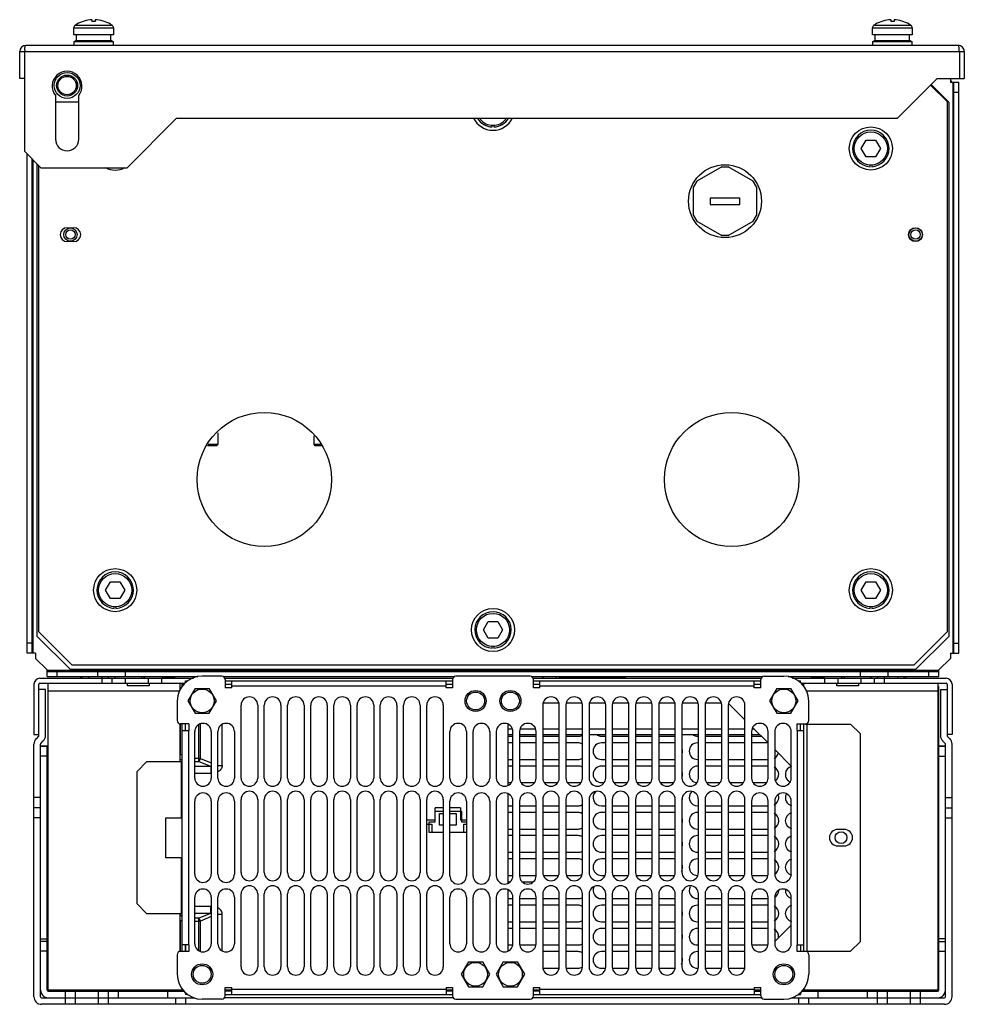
# Model space of a CAD drawing. Header units: millimetres. Extents: x 40 to 325, y 101 to 398.
import ezdxf

# ---------------------------------------------------------------- set-up
doc = ezdxf.new("R2010")
doc.units = ezdxf.units.MM
doc.header["$LTSCALE"] = 32.711303
doc.layers.get('0').update_dxf_attribs({"linetype": 'CONTINUOUS'})

msp = doc.modelspace()

# ---------------------------------------------------------------- linework, layer by layer
at = {"color": 7, "linetype": 'Continuous'}
for p, q in [((55.82, 393.39), (55.82, 395.47)), ((55.82, 395.47), (67.82, 395.47)), ((56.26, 396.3), (67.37, 396.3)), ((56.7, 396.58), (56.73, 396.58)), ((61.32, 397.96), (61.32, 397.38)), ((62.31, 397.96), (62.31, 397.38)), ((66.9, 396.58), (66.94, 396.58)), ((67.82, 395.47), (67.82, 393.39)), ((296.82, 393.39), (296.82, 395.47)), ((296.82, 395.47), (308.82, 395.47)), ((297.26, 396.3), (308.37, 396.3)), ((297.7, 396.58), (297.73, 396.58)), ((302.32, 397.96), (302.32, 397.38)), ((303.31, 397.96), (303.31, 397.38)), ((307.9, 396.58), (307.94, 396.58)), ((308.82, 395.47), (308.82, 393.39)), ((67.82, 393.39), (55.82, 393.39)), ((56.62, 391.69), (56.62, 393.39)), ((67.01, 391.69), (67.01, 393.39)), ((308.82, 393.39), (296.82, 393.39)), ((297.62, 391.69), (297.62, 393.39)), ((308.01, 391.69), (308.01, 393.39)), ((322.72, 390.19), (41.32, 390.19)), ((55.82, 391.39), (55.82, 390.19)), ((55.82, 391.39), (67.82, 391.39)), ((56.32, 391.39), (56.32, 391.69)), ((56.32, 391.69), (67.32, 391.69)), ((67.32, 391.69), (67.32, 391.39)), ((67.82, 390.19), (67.82, 391.39)), ((296.82, 391.39), (296.82, 390.19)), ((296.82, 391.39), (308.82, 391.39)), ((297.32, 391.39), (297.32, 391.69)), ((297.32, 391.69), (308.32, 391.69)), ((308.32, 391.69), (308.32, 391.39)), ((308.82, 390.19), (308.82, 391.39)), ((39.52, 380.19), (39.52, 388.39)), ((39.52, 388.39), (324.52, 388.39)), ((41.02, 358.19), (41.02, 388.39)), ((323.02, 388.39), (323.02, 380.19)), ((324.52, 388.39), (324.52, 380.19)), ((41.02, 380.19), (39.52, 380.19)), ((304.32, 368.19), (316.32, 380.19)), ((319.32, 373.29), (314.37, 378.24)), ((319.82, 373.09), (314.52, 378.39)), ((316.32, 380.19), (324.52, 380.19)), ((320.32, 380.19), (320.32, 379.09)), ((320.32, 379.09), (322.82, 379.09)), ((321.02, 379.09), (321.02, 206.79)), ((321.32, 206.79), (321.32, 379.09)), ((322.82, 206.79), (322.82, 379.09)), ((50.32, 375.06), (50.32, 361.89)), ((57.32, 361.89), (57.32, 375.06)), ((321.32, 376.09), (322.82, 376.09)), ((57.32, 373.09), (50.32, 373.09)), ((319.32, 373.29), (319.32, 213.19)), ((319.82, 373.09), (319.82, 211.79)), ((71.82, 353.19), (86.82, 368.19)), ((86.82, 368.19), (304.32, 368.19)), ((182.07, 365.6), (182.07, 366.1)), ((182.57, 366.1), (182.57, 365.6)), ((293.43, 359.09), (294.87, 361.59)), ((294.87, 361.59), (297.76, 361.59)), ((297.76, 361.59), (299.2, 359.09)), ((41.02, 358.19), (46.02, 353.19)), ((41.82, 206.79), (41.82, 357.39)), ((294.87, 356.59), (293.43, 359.09)), ((299.2, 359.09), (297.76, 356.59)), ((43.32, 206.79), (43.32, 355.89)), ((43.62, 206.79), (43.62, 355.59)), ((44.82, 211.79), (44.82, 354.39)), ((45.32, 213.19), (45.32, 353.89)), ((297.76, 356.59), (294.87, 356.59)), ((296.07, 353.6), (296.07, 354.1)), ((296.57, 354.1), (296.57, 353.6)), ((71.82, 353.19), (46.02, 353.19)), ((251.34, 353.59), (243.8, 349.24)), ((251.34, 353.59), (253.3, 353.59)), ((260.84, 349.24), (253.3, 353.59)), ((243.8, 349.24), (242.82, 347.54)), ((261.82, 347.54), (260.84, 349.24)), ((242.82, 338.84), (242.82, 347.54)), ((261.82, 347.54), (261.82, 338.84)), ((247.85, 344.19), (247.85, 342.19)), ((247.85, 344.19), (256.79, 344.19)), ((247.85, 342.19), (256.79, 342.19)), ((256.79, 342.19), (256.79, 344.19)), ((242.82, 338.84), (243.8, 337.14)), ((260.84, 337.14), (261.82, 338.84)), ((243.8, 337.14), (251.34, 332.79)), ((253.3, 332.79), (260.84, 337.14)), ((53.82, 335.19), (55.82, 335.19)), ((55.82, 330.99), (53.82, 330.99)), ((253.3, 332.79), (251.34, 332.79)), ((99.32, 273.24), (99.32, 269.77)), ((128.32, 269.77), (128.32, 272.35)), ((98.94, 269.39), (96.18, 269.39)), ((99.32, 269.77), (96.35, 269.77)), ((99.32, 269.77), (98.94, 269.39)), ((128.7, 269.39), (128.32, 269.77)), ((130.28, 269.77), (128.32, 269.77)), ((130.45, 269.39), (128.7, 269.39)), ((65.43, 225.79), (66.87, 228.29)), ((66.87, 228.29), (69.76, 228.29)), ((69.76, 228.29), (71.2, 225.79)), ((293.43, 225.79), (294.87, 228.29)), ((294.87, 228.29), (297.76, 228.29)), ((297.76, 228.29), (299.2, 225.79)), ((66.87, 223.29), (65.43, 225.79)), ((69.76, 223.29), (66.87, 223.29)), ((71.2, 225.79), (69.76, 223.29)), ((294.87, 223.29), (293.43, 225.79)), ((297.76, 223.29), (294.87, 223.29)), ((299.2, 225.79), (297.76, 223.29)), ((68.07, 220.3), (68.07, 220.8)), ((68.57, 220.8), (68.57, 220.3)), ((296.07, 220.3), (296.07, 220.8)), ((296.57, 220.8), (296.57, 220.3)), ((179.43, 213.79), (180.87, 216.29)), ((180.87, 216.29), (183.76, 216.29)), ((183.76, 216.29), (185.2, 213.79)), ((44.82, 211.79), (54.82, 201.79)), ((45.32, 213.19), (55.32, 203.19)), ((180.87, 211.29), (179.43, 213.79)), ((183.76, 211.29), (180.87, 211.29)), ((185.2, 213.79), (183.76, 211.29)), ((309.32, 203.19), (319.32, 213.19)), ((309.82, 201.79), (319.82, 211.79)), ((43.32, 209.79), (41.82, 209.79)), ((182.07, 208.3), (182.07, 208.8)), ((182.57, 208.8), (182.57, 208.3)), ((321.32, 209.79), (322.82, 209.79)), ((44.32, 206.79), (41.82, 206.79)), ((44.32, 206.79), (44.32, 205.19)), ((44.32, 205.19), (47.82, 201.69)), ((316.82, 201.69), (320.32, 205.19)), ((320.32, 206.79), (322.82, 206.79)), ((320.32, 206.79), (320.32, 205.19)), ((309.32, 203.19), (55.32, 203.19)), ((45.62, 199.19), (91.94, 199.19)), ((47.82, 199.69), (47.82, 201.69)), ((316.82, 201.49), (47.82, 201.49)), ((47.82, 201.19), (316.82, 201.19)), ((47.82, 199.69), (93.24, 199.69)), ((50.82, 199.69), (50.82, 201.19)), ((309.82, 201.79), (54.82, 201.79)), ((57.82, 199.69), (57.82, 199.19)), ((58.41, 199.19), (58.23, 199.69)), ((60.32, 199.69), (60.32, 199.19)), ((63.12, 199.69), (63.12, 201.19)), ((64.32, 199.69), (64.32, 197.69)), ((66.41, 199.69), (66.23, 199.19)), ((67.32, 199.19), (67.32, 197.69)), ((68.41, 199.19), (68.23, 199.69)), ((71.32, 199.19), (71.32, 197.69)), ((71.42, 199.69), (71.42, 201.19)), ((76.41, 199.69), (76.23, 199.19)), ((76.81, 199.69), (77.26, 199.19)), ((78.32, 199.19), (78.32, 197.69)), ((86.32, 199.29), (82.32, 199.29)), ((82.32, 199.19), (82.32, 197.69)), ((86.32, 199.23), (86.32, 199.69)), ((100.5, 199.84), (94.57, 199.84)), ((100.86, 199.69), (170.78, 199.69)), ((101.5, 199.19), (170.14, 199.19)), ((193.5, 199.84), (171.14, 199.84)), ((193.86, 199.69), (263.78, 199.69)), ((194.5, 199.19), (263.14, 199.19)), ((197.41, 199.69), (197.23, 199.19)), ((201.41, 199.69), (201.23, 199.19)), ((202.32, 199.69), (202.32, 199.23)), ((222.32, 199.29), (202.32, 199.29)), ((222.32, 199.23), (222.32, 199.69)), ((264.14, 199.84), (270.07, 199.84)), ((271.39, 199.69), (316.82, 199.69)), ((272.7, 199.19), (319.02, 199.19)), ((278.32, 199.69), (278.32, 199.23)), ((282.32, 199.29), (278.32, 199.29)), ((282.32, 199.19), (282.32, 197.69)), ((286.32, 199.19), (286.32, 197.69)), ((287.83, 199.69), (287.37, 199.19)), ((288.41, 199.19), (288.23, 199.69)), ((293.22, 199.69), (293.22, 201.19)), ((293.32, 199.19), (293.32, 197.69)), ((296.41, 199.69), (296.23, 199.19)), ((297.32, 199.19), (297.32, 197.69)), ((298.41, 199.19), (298.23, 199.69)), ((300.32, 199.69), (300.32, 197.69)), ((301.52, 199.69), (301.52, 201.19)), ((304.32, 199.69), (304.32, 199.19)), ((306.41, 199.69), (306.23, 199.19)), ((306.82, 199.69), (306.82, 199.19)), ((313.82, 199.69), (313.82, 201.19)), ((316.82, 199.69), (316.82, 201.69)), ((43.82, 197.39), (43.82, 182.19)), ((45.32, 181.91), (45.32, 197.39)), ((45.62, 197.69), (89.38, 197.69)), ((48.12, 104.79), (48.12, 197.69)), ((72.02, 196.94), (72.02, 197.69)), ((78.62, 196.94), (72.02, 196.94)), ((78.62, 197.69), (78.62, 196.94)), ((87.82, 197.69), (87.82, 195.69)), ((88.52, 196.63), (88.52, 197.39)), ((89.08, 197.39), (88.52, 197.39)), ((89.52, 197.83), (89.52, 198.39)), ((89.52, 198.39), (90.28, 198.39)), ((101.5, 198.84), (101.5, 196.34)), ((101.5, 198.39), (170.14, 198.39)), ((101.5, 197.39), (103.5, 197.39)), ((103.5, 196.34), (101.5, 196.34)), ((103.5, 196.34), (103.5, 198.39)), ((103.5, 196.89), (168.14, 196.89)), ((168.14, 196.34), (168.14, 198.39)), ((168.14, 197.39), (170.14, 197.39)), ((170.14, 196.34), (168.14, 196.34)), ((170.14, 198.84), (170.14, 196.34)), ((194.5, 196.34), (194.5, 198.84)), ((194.5, 198.39), (263.14, 198.39)), ((194.5, 197.39), (196.5, 197.39)), ((196.5, 196.34), (194.5, 196.34)), ((196.5, 196.34), (196.5, 198.39)), ((196.5, 196.89), (261.14, 196.89)), ((261.14, 196.34), (261.14, 198.39)), ((261.14, 197.39), (263.14, 197.39)), ((263.14, 196.34), (261.14, 196.34)), ((263.14, 196.34), (263.14, 198.84)), ((274.36, 198.39), (275.12, 198.39)), ((275.12, 197.83), (275.12, 198.39)), ((275.26, 197.69), (319.02, 197.69)), ((275.56, 197.39), (276.12, 197.39)), ((276.12, 196.63), (276.12, 197.39)), ((286.02, 196.94), (286.02, 197.69)), ((292.62, 196.94), (286.02, 196.94)), ((292.62, 197.69), (292.62, 196.94)), ((316.52, 197.69), (316.52, 104.83)), ((316.52, 196.69), (316.73, 196.69)), ((316.73, 196.69), (316.73, 178.79)), ((319.32, 197.39), (319.32, 181.91)), ((320.82, 197.39), (320.82, 182.19)), ((47.32, 195.79), (45.32, 195.79)), ((47.32, 181.91), (47.32, 195.79)), ((48.12, 195.39), (87.82, 195.39)), ((92.41, 196.08), (90.26, 192.34)), ((92.41, 196.08), (96.72, 196.08)), ((98.88, 192.34), (96.72, 196.08)), ((267.91, 196.08), (265.76, 192.34)), ((267.91, 196.08), (272.22, 196.08)), ((274.38, 192.34), (272.22, 196.08)), ((276.72, 195.39), (316.52, 195.39)), ((317.32, 195.79), (319.32, 195.79)), ((317.32, 195.79), (317.32, 181.91)), ((87.07, 192.34), (87.07, 186.41)), ((90.26, 192.34), (92.41, 188.61)), ((96.72, 188.61), (98.88, 192.34)), ((106.32, 169.09), (106.32, 191.09)), ((111.32, 191.09), (111.32, 169.09)), ((113.32, 169.09), (113.32, 191.09)), ((118.32, 191.09), (118.32, 169.09)), ((120.32, 169.09), (120.32, 191.09)), ((125.32, 191.09), (125.32, 169.09)), ((127.32, 169.09), (127.32, 191.09)), ((132.32, 191.09), (132.32, 169.09)), ((134.32, 169.09), (134.32, 191.09)), ((139.32, 191.09), (139.32, 169.09)), ((141.32, 169.09), (141.32, 191.09)), ((146.32, 191.09), (146.32, 169.09)), ((148.32, 169.09), (148.32, 191.09)), ((153.32, 191.09), (153.32, 169.09)), ((155.32, 169.09), (155.32, 191.09)), ((160.32, 191.09), (160.32, 169.09)), ((162.32, 169.09), (162.32, 191.09)), ((167.32, 191.09), (167.32, 169.09)), ((197.32, 191.09), (197.32, 169.09)), ((202.12, 191.69), (197.51, 191.69)), ((202.32, 169.09), (202.32, 191.09)), ((204.32, 191.09), (204.32, 169.09)), ((209.12, 191.69), (204.51, 191.69)), ((209.32, 169.09), (209.32, 191.09)), ((211.32, 191.09), (211.32, 169.09)), ((216.12, 191.69), (211.51, 191.69)), ((216.32, 169.09), (216.32, 191.09)), ((218.32, 191.09), (218.32, 169.09)), ((223.12, 191.69), (218.51, 191.69)), ((223.32, 169.09), (223.32, 191.09)), ((225.32, 191.09), (225.32, 169.09)), ((230.12, 191.69), (225.51, 191.69)), ((230.32, 169.09), (230.32, 191.09)), ((232.32, 191.09), (232.32, 169.09)), ((237.12, 191.69), (232.51, 191.69)), ((237.32, 169.09), (237.32, 191.09)), ((239.32, 191.09), (239.32, 169.09)), ((244.12, 191.69), (239.51, 191.69)), ((244.32, 169.09), (244.32, 191.09)), ((246.32, 191.09), (246.32, 169.09)), ((251.12, 191.69), (246.51, 191.69)), ((251.32, 169.09), (251.32, 191.09)), ((253.32, 191.09), (253.32, 169.09)), ((253.46, 191.52), (258.32, 186.66)), ((258.32, 169.09), (258.32, 191.09)), ((265.76, 192.34), (267.91, 188.61)), ((272.22, 188.61), (274.38, 192.34)), ((277.57, 186.41), (277.57, 192.34)), ((92.41, 188.61), (96.72, 188.61)), ((267.91, 188.61), (272.22, 188.61)), ((87.82, 185.41), (87.82, 174.09)), ((87.93, 185.41), (87.93, 176.09)), ((90.57, 185.41), (88.07, 185.41)), ((88.52, 116.77), (88.52, 185.41)), ((89.52, 183.41), (89.52, 185.41)), ((89.57, 183.41), (89.57, 185.41)), ((90.57, 185.41), (90.57, 183.41)), ((93.48, 185.06), (93.48, 174.1)), ((94.08, 174.98), (94.08, 185.47)), ((100.58, 172.85), (100.58, 185.14)), ((186.82, 185.3), (186.82, 166.88)), ((260.7, 184.27), (265.32, 179.66)), ((274.07, 185.41), (276.57, 185.41)), ((274.07, 183.41), (274.07, 185.41)), ((275.12, 183.41), (275.12, 185.41)), ((276.12, 116.77), (276.12, 185.41)), ((276.57, 185.39), (290.22, 185.39)), ((277.12, 116.79), (277.12, 185.39)), ((293.22, 182.39), (290.22, 185.39)), ((43.82, 182.19), (45.32, 182.19)), ((45.23, 181.7), (44.49, 180.96)), ((88.52, 183.41), (90.57, 183.41)), ((90.52, 118.77), (90.52, 183.41)), ((92.32, 169.09), (92.32, 183.09)), ((97.32, 183.09), (97.32, 169.09)), ((99.32, 169.09), (99.32, 183.09)), ((104.32, 183.09), (104.32, 169.09)), ((169.32, 169.09), (169.32, 183.09)), ((174.32, 183.09), (174.32, 169.09)), ((176.32, 169.09), (176.32, 183.09)), ((181.32, 183.09), (181.32, 169.09)), ((183.32, 183.09), (183.32, 169.09)), ((188.09, 183.79), (186.82, 183.79)), ((186.82, 182.19), (188.32, 182.19)), ((186.82, 181.69), (188.32, 181.69)), ((188.32, 169.09), (188.32, 183.09)), ((190.32, 183.09), (190.32, 169.09)), ((190.32, 182.19), (195.32, 182.19)), ((190.32, 181.69), (195.32, 181.69)), ((195.09, 183.79), (190.55, 183.79)), ((195.32, 169.09), (195.32, 183.09)), ((202.32, 183.79), (197.32, 183.79)), ((197.32, 182.19), (202.32, 182.19)), ((197.32, 181.69), (202.32, 181.69)), ((209.32, 183.79), (204.32, 183.79)), ((204.32, 182.19), (209.32, 182.19)), ((204.32, 181.69), (208.02, 181.69)), ((216.32, 183.79), (211.32, 183.79)), ((211.32, 182.19), (216.32, 182.19)), ((215.02, 181.69), (216.32, 181.69)), ((223.32, 183.79), (218.32, 183.79)), ((218.32, 182.19), (223.32, 182.19)), ((218.32, 181.69), (223.32, 181.69)), ((230.32, 183.79), (225.32, 183.79)), ((225.32, 182.19), (230.32, 182.19)), ((225.32, 181.69), (230.32, 181.69)), ((237.32, 183.79), (232.32, 183.79)), ((232.32, 182.19), (237.32, 182.19)), ((232.32, 181.69), (237.02, 181.69)), ((244.32, 183.79), (239.32, 183.79)), ((239.32, 182.19), (244.32, 182.19)), ((244.02, 181.69), (244.32, 181.69)), ((251.32, 183.79), (246.32, 183.79)), ((246.32, 182.19), (251.32, 182.19)), ((246.32, 181.69), (251.32, 181.69)), ((258.32, 183.79), (253.32, 183.79)), ((253.32, 182.19), (258.32, 182.19)), ((253.32, 181.69), (258.32, 181.69)), ((260.32, 183.09), (260.32, 169.09)), ((260.32, 182.19), (262.79, 182.19)), ((260.32, 181.69), (263.29, 181.69)), ((261.19, 183.79), (260.55, 183.79)), ((265.32, 169.09), (265.32, 183.09)), ((267.32, 183.09), (267.32, 169.09)), ((272.32, 169.09), (272.32, 183.09)), ((274.07, 183.41), (276.12, 183.41)), ((274.12, 183.41), (274.12, 118.77)), ((293.22, 119.79), (293.22, 182.39)), ((320.82, 182.19), (319.32, 182.19)), ((320.14, 180.96), (319.39, 181.72)), ((43.82, 103.09), (43.82, 179.34)), ((45.82, 103.09), (45.82, 179.34)), ((45.82, 178.79), (48.12, 178.79)), ((45.82, 178.69), (48.12, 178.69)), ((45.89, 179.54), (46.64, 180.29)), ((47.82, 105.09), (47.82, 178.69)), ((188.32, 179.69), (186.82, 179.69)), ((195.32, 179.69), (190.32, 179.69)), ((202.32, 179.69), (197.32, 179.69)), ((208.02, 179.69), (204.32, 179.69)), ((216.32, 179.69), (215.02, 179.69)), ((223.32, 179.69), (218.32, 179.69)), ((230.32, 179.69), (225.32, 179.69)), ((237.02, 179.69), (232.32, 179.69)), ((244.32, 179.69), (244.02, 179.69)), ((251.32, 179.69), (246.32, 179.69)), ((258.32, 179.69), (253.32, 179.69)), ((265.29, 179.69), (260.32, 179.69)), ((316.52, 178.69), (318.82, 178.69)), ((316.73, 178.79), (318.82, 178.79)), ((316.82, 105.09), (316.82, 178.69)), ((317.99, 180.29), (318.73, 179.55)), ((318.14, 178.79), (318.14, 178.69)), ((318.82, 103.09), (318.82, 179.34)), ((320.82, 103.09), (320.82, 179.34)), ((47.82, 175.69), (45.82, 175.69)), ((88.52, 176.09), (87.82, 176.09)), ((267.32, 177.66), (272.32, 172.66)), ((316.82, 175.69), (318.82, 175.69)), ((77.92, 174.09), (74.92, 171.09)), ((77.92, 174.09), (88.52, 174.09)), ((87.82, 174.69), (88.52, 174.69)), ((88.22, 174.09), (88.22, 157.09)), ((94.08, 174.98), (92.32, 174.98)), ((92.32, 174.1), (93.48, 174.1)), ((97.22, 172.55), (92.32, 172.55)), ((97.22, 172.55), (93.48, 174.1)), ((94.08, 174.98), (97.32, 173.63)), ((97.22, 172.55), (97.22, 170.54)), ((99.32, 172.85), (100.58, 172.85)), ((186.82, 174.69), (188.32, 174.69)), ((188.32, 172.69), (186.82, 172.69)), ((190.32, 174.69), (195.32, 174.69)), ((195.32, 172.69), (190.32, 172.69)), ((197.32, 174.69), (202.32, 174.69)), ((202.32, 172.69), (197.32, 172.69)), ((204.32, 174.69), (208.02, 174.69)), ((208.02, 172.69), (204.32, 172.69)), ((215.02, 174.69), (216.32, 174.69)), ((216.32, 172.69), (215.02, 172.69)), ((218.32, 174.69), (223.32, 174.69)), ((223.32, 172.69), (218.32, 172.69)), ((225.32, 174.69), (230.32, 174.69)), ((230.32, 172.69), (225.32, 172.69)), ((232.32, 174.69), (237.02, 174.69)), ((237.02, 172.69), (232.32, 172.69)), ((244.02, 174.69), (244.32, 174.69)), ((244.32, 172.69), (244.02, 172.69)), ((246.32, 174.69), (251.32, 174.69)), ((251.32, 172.69), (246.32, 172.69)), ((253.32, 174.69), (258.32, 174.69)), ((258.32, 172.69), (253.32, 172.69)), ((260.32, 174.69), (265.32, 174.69)), ((265.32, 172.69), (260.32, 172.69)), ((74.92, 131.09), (74.92, 171.09)), ((92.32, 170.54), (97.22, 170.54)), ((186.82, 167.69), (187.86, 167.69)), ((190.78, 167.69), (194.86, 167.69)), ((197.78, 167.69), (201.86, 167.69)), ((204.78, 167.69), (208.02, 167.69)), ((215.02, 167.69), (215.86, 167.69)), ((218.78, 167.69), (222.86, 167.69)), ((225.78, 167.69), (229.86, 167.69)), ((232.78, 167.69), (236.86, 167.69)), ((246.78, 167.69), (250.86, 167.69)), ((253.78, 167.69), (257.86, 167.69)), ((260.78, 167.69), (264.86, 167.69)), ((186.82, 164.3), (186.82, 137.37)), ((45.82, 163.24), (43.82, 163.24)), ((92.32, 140.09), (92.32, 162.09)), ((97.32, 162.09), (97.32, 140.09)), ((99.32, 140.09), (99.32, 162.09)), ((104.32, 162.09), (104.32, 140.09)), ((106.32, 140.59), (106.32, 162.59)), ((111.32, 162.59), (111.32, 140.59)), ((113.32, 140.59), (113.32, 162.59)), ((118.32, 162.59), (118.32, 140.59)), ((120.32, 140.59), (120.32, 162.59)), ((125.32, 162.59), (125.32, 140.59)), ((127.32, 140.59), (127.32, 162.59)), ((132.32, 162.59), (132.32, 140.59)), ((134.32, 140.59), (134.32, 162.59)), ((139.32, 162.59), (139.32, 140.59)), ((141.32, 140.59), (141.32, 162.59)), ((146.32, 162.59), (146.32, 140.59)), ((148.32, 140.59), (148.32, 162.59)), ((153.32, 162.59), (153.32, 140.59)), ((155.32, 140.59), (155.32, 162.59)), ((160.32, 162.59), (160.32, 140.59)), ((162.32, 140.59), (162.32, 162.59)), ((167.32, 162.59), (167.32, 140.59)), ((169.32, 139.59), (169.32, 162.09)), ((174.32, 162.09), (174.32, 139.59)), ((176.32, 139.59), (176.32, 162.09)), ((181.32, 162.09), (181.32, 139.59)), ((183.32, 162.09), (183.32, 139.59)), ((186.82, 160.69), (188.32, 160.69)), ((188.32, 139.59), (188.32, 162.09)), ((190.32, 162.09), (190.32, 139.59)), ((190.32, 160.69), (195.32, 160.69)), ((195.32, 139.59), (195.32, 162.09)), ((197.32, 162.59), (197.32, 140.59)), ((197.32, 160.69), (202.32, 160.69)), ((202.32, 140.59), (202.32, 162.59)), ((204.32, 162.59), (204.32, 140.59)), ((204.32, 160.69), (208.02, 160.69)), ((209.32, 140.59), (209.32, 162.59)), ((211.32, 162.59), (211.32, 140.59)), ((215.02, 160.69), (216.32, 160.69)), ((216.32, 140.59), (216.32, 162.59)), ((218.32, 162.59), (218.32, 140.59)), ((218.32, 160.69), (223.32, 160.69)), ((223.32, 140.59), (223.32, 162.59)), ((225.32, 162.59), (225.32, 140.59)), ((225.32, 160.69), (230.32, 160.69)), ((230.32, 140.59), (230.32, 162.59)), ((232.32, 162.59), (232.32, 140.59)), ((232.32, 160.69), (237.02, 160.69)), ((237.32, 140.59), (237.32, 162.59)), ((239.32, 162.59), (239.32, 140.59)), ((244.02, 160.69), (244.32, 160.69)), ((244.32, 140.59), (244.32, 162.59)), ((246.32, 162.59), (246.32, 140.59)), ((246.32, 160.69), (251.32, 160.69)), ((251.32, 140.59), (251.32, 162.59)), ((253.32, 162.59), (253.32, 140.59)), ((253.32, 160.69), (258.32, 160.69)), ((258.32, 140.59), (258.32, 162.59)), ((260.32, 162.09), (260.32, 140.09)), ((260.32, 160.69), (265.32, 160.69)), ((265.32, 140.09), (265.32, 162.09)), ((267.32, 162.09), (267.32, 140.09)), ((272.32, 140.09), (272.32, 162.09)), ((318.82, 163.24), (320.82, 163.24)), ((45.82, 160.1), (43.82, 160.1)), ((167.32, 160.09), (164.87, 160.09)), ((164.87, 155.89), (164.87, 160.09)), ((164.87, 159.09), (167.32, 159.09)), ((166.17, 158.34), (167.32, 158.34)), ((166.17, 154.84), (166.17, 158.34)), ((172.47, 160.09), (169.32, 160.09)), ((169.32, 159.09), (172.77, 159.09)), ((169.32, 158.34), (171.17, 158.34)), ((171.17, 158.34), (171.17, 154.84)), ((172.47, 160.09), (172.47, 156.39)), ((172.77, 159.09), (172.77, 155.89)), ((188.32, 158.69), (186.82, 158.69)), ((195.32, 158.69), (190.32, 158.69)), ((202.32, 158.69), (197.32, 158.69)), ((208.02, 158.69), (204.32, 158.69)), ((216.32, 158.69), (215.02, 158.69)), ((223.32, 158.69), (218.32, 158.69)), ((230.32, 158.69), (225.32, 158.69)), ((237.02, 158.69), (232.32, 158.69)), ((244.32, 158.69), (244.02, 158.69)), ((251.32, 158.69), (246.32, 158.69)), ((258.32, 158.69), (253.32, 158.69)), ((265.32, 158.69), (260.32, 158.69)), ((318.82, 160.1), (320.82, 160.1)), ((45.82, 157.1), (43.82, 157.1)), ((83.52, 157.09), (83.52, 145.09)), ((83.52, 157.09), (88.52, 157.09)), ((164.87, 156.39), (162.32, 156.39)), ((162.32, 155.19), (163.82, 155.19)), ((163.02, 155.89), (164.87, 155.89)), ((163.02, 152.69), (163.02, 155.89)), ((163.82, 155.19), (163.82, 152.69)), ((167.32, 154.84), (166.17, 154.84)), ((171.17, 154.84), (169.32, 154.84)), ((174.32, 156.39), (172.47, 156.39)), ((172.77, 155.89), (174.32, 155.89)), ((173.52, 155.19), (174.32, 155.19)), ((173.52, 152.69), (173.52, 155.19)), ((318.82, 157.1), (320.82, 157.1)), ((167.32, 152.69), (163.02, 152.69)), ((174.32, 152.69), (169.32, 152.69)), ((186.82, 153.69), (188.32, 153.69)), ((188.32, 151.69), (186.82, 151.69)), ((190.32, 153.69), (195.32, 153.69)), ((195.32, 151.69), (190.32, 151.69)), ((197.32, 153.69), (202.32, 153.69)), ((202.32, 151.69), (197.32, 151.69)), ((204.32, 153.69), (208.02, 153.69)), ((208.02, 151.69), (204.32, 151.69)), ((215.02, 153.69), (216.32, 153.69)), ((216.32, 151.69), (215.02, 151.69)), ((218.32, 153.69), (223.32, 153.69)), ((223.32, 151.69), (218.32, 151.69)), ((225.32, 153.69), (230.32, 153.69)), ((230.32, 151.69), (225.32, 151.69)), ((232.32, 153.69), (237.02, 153.69)), ((237.02, 151.69), (232.32, 151.69)), ((244.02, 153.69), (244.32, 153.69)), ((244.32, 151.69), (244.02, 151.69)), ((246.32, 153.69), (251.32, 153.69)), ((251.32, 151.69), (246.32, 151.69)), ((253.32, 153.69), (258.32, 153.69)), ((258.32, 151.69), (253.32, 151.69)), ((260.32, 153.69), (265.32, 153.69)), ((265.32, 151.69), (260.32, 151.69)), ((288.32, 153.59), (286.32, 153.59)), ((286.32, 148.59), (288.32, 148.59)), ((186.82, 146.69), (188.32, 146.69)), ((190.32, 146.69), (195.32, 146.69)), ((197.32, 146.69), (202.32, 146.69)), ((204.32, 146.69), (208.02, 146.69)), ((215.02, 146.69), (216.32, 146.69)), ((218.32, 146.69), (223.32, 146.69)), ((225.32, 146.69), (230.32, 146.69)), ((232.32, 146.69), (237.02, 146.69)), ((244.02, 146.69), (244.32, 146.69)), ((246.32, 146.69), (251.32, 146.69)), ((253.32, 146.69), (258.32, 146.69)), ((260.32, 146.69), (265.32, 146.69)), ((83.52, 145.09), (88.52, 145.09)), ((88.22, 145.09), (88.22, 128.09)), ((188.32, 144.69), (186.82, 144.69)), ((195.32, 144.69), (190.32, 144.69)), ((202.32, 144.69), (197.32, 144.69)), ((208.02, 144.69), (204.32, 144.69)), ((216.32, 144.69), (215.02, 144.69)), ((223.32, 144.69), (218.32, 144.69)), ((230.32, 144.69), (225.32, 144.69)), ((237.02, 144.69), (232.32, 144.69)), ((244.32, 144.69), (244.02, 144.69)), ((251.32, 144.69), (246.32, 144.69)), ((258.32, 144.69), (253.32, 144.69)), ((265.32, 144.69), (260.32, 144.69)), ((186.82, 139.69), (188.32, 139.69)), ((190.32, 139.69), (195.32, 139.69)), ((197.61, 139.69), (202.02, 139.69)), ((204.61, 139.69), (208.02, 139.69)), ((215.02, 139.69), (216.02, 139.69)), ((218.61, 139.69), (223.02, 139.69)), ((225.61, 139.69), (230.02, 139.69)), ((232.61, 139.69), (237.02, 139.69)), ((246.61, 139.69), (251.02, 139.69)), ((253.61, 139.69), (258.02, 139.69)), ((260.45, 139.69), (265.19, 139.69)), ((187.25, 137.69), (186.82, 137.69)), ((194.25, 137.69), (191.39, 137.69)), ((106.32, 112.09), (106.32, 134.09)), ((111.32, 134.09), (111.32, 112.09)), ((113.32, 112.09), (113.32, 134.09)), ((118.32, 134.09), (118.32, 112.09)), ((120.32, 112.09), (120.32, 134.09)), ((125.32, 134.09), (125.32, 112.09)), ((127.32, 112.09), (127.32, 134.09)), ((132.32, 134.09), (132.32, 112.09)), ((134.32, 112.09), (134.32, 134.09)), ((139.32, 134.09), (139.32, 112.09)), ((141.32, 112.09), (141.32, 134.09)), ((146.32, 134.09), (146.32, 112.09)), ((148.32, 112.09), (148.32, 134.09)), ((153.32, 134.09), (153.32, 112.09)), ((155.32, 112.09), (155.32, 134.09)), ((160.32, 134.09), (160.32, 112.09)), ((162.32, 112.09), (162.32, 134.09)), ((167.32, 134.09), (167.32, 112.09)), ((186.82, 135.3), (186.82, 116.87)), ((197.32, 134.09), (197.32, 112.09)), ((202.32, 112.09), (202.32, 134.09)), ((204.32, 134.09), (204.32, 112.09)), ((209.32, 112.09), (209.32, 134.09)), ((211.32, 134.09), (211.32, 112.09)), ((216.32, 112.09), (216.32, 134.09)), ((218.32, 134.09), (218.32, 112.09)), ((223.32, 112.09), (223.32, 134.09)), ((225.32, 134.09), (225.32, 112.09)), ((230.32, 112.09), (230.32, 134.09)), ((232.32, 134.09), (232.32, 112.09)), ((237.32, 112.09), (237.32, 134.09)), ((239.32, 134.09), (239.32, 112.09)), ((244.32, 112.09), (244.32, 134.09)), ((246.32, 134.09), (246.32, 112.09)), ((251.32, 112.09), (251.32, 134.09)), ((253.32, 134.09), (253.32, 112.09)), ((258.32, 112.09), (258.32, 134.09)), ((74.92, 131.09), (77.92, 128.09)), ((92.32, 119.09), (92.32, 133.09)), ((97.32, 133.09), (97.32, 119.09)), ((99.32, 119.09), (99.32, 133.09)), ((104.32, 133.09), (104.32, 119.09)), ((169.32, 119.09), (169.32, 133.09)), ((174.32, 133.09), (174.32, 119.09)), ((176.32, 119.09), (176.32, 133.09)), ((181.32, 133.09), (181.32, 119.09)), ((183.32, 133.09), (183.32, 119.09)), ((186.82, 132.69), (188.32, 132.69)), ((188.32, 119.09), (188.32, 133.09)), ((190.32, 133.09), (190.32, 119.09)), ((190.32, 132.69), (195.32, 132.69)), ((195.32, 119.09), (195.32, 133.09)), ((197.32, 132.69), (202.32, 132.69)), ((204.32, 132.69), (208.02, 132.69)), ((215.02, 132.69), (216.32, 132.69)), ((218.32, 132.69), (223.32, 132.69)), ((225.32, 132.69), (230.32, 132.69)), ((232.32, 132.69), (237.02, 132.69)), ((244.02, 132.69), (244.32, 132.69)), ((246.32, 132.69), (251.32, 132.69)), ((253.32, 132.69), (258.32, 132.69)), ((260.32, 133.09), (260.32, 119.09)), ((260.32, 132.69), (265.32, 132.69)), ((265.32, 119.09), (265.32, 133.09)), ((267.32, 133.09), (267.32, 119.09)), ((272.32, 119.09), (272.32, 133.09)), ((88.52, 128.09), (77.92, 128.09)), ((87.82, 128.09), (87.82, 116.77)), ((87.82, 127.88), (88.52, 127.32)), ((97.22, 130.34), (92.32, 130.34)), ((92.32, 128.33), (97.22, 128.33)), ((93.48, 126.78), (97.22, 128.33)), ((97.22, 128.33), (97.22, 130.34)), ((99.32, 128.04), (100.58, 128.04)), ((100.58, 117.05), (100.58, 128.04)), ((188.32, 130.69), (186.82, 130.69)), ((195.32, 130.69), (190.32, 130.69)), ((202.32, 130.69), (197.32, 130.69)), ((208.02, 130.69), (204.32, 130.69)), ((216.32, 130.69), (215.02, 130.69)), ((223.32, 130.69), (218.32, 130.69)), ((230.32, 130.69), (225.32, 130.69)), ((237.02, 130.69), (232.32, 130.69)), ((244.32, 130.69), (244.02, 130.69)), ((251.32, 130.69), (246.32, 130.69)), ((258.32, 130.69), (253.32, 130.69)), ((265.32, 130.69), (260.32, 130.69)), ((87.82, 126.09), (88.52, 126.09)), ((87.93, 126.09), (87.93, 116.77)), ((93.48, 126.78), (92.32, 126.78)), ((92.32, 125.9), (94.08, 125.9)), ((93.48, 126.78), (93.48, 117.12)), ((97.32, 127.25), (94.08, 125.9)), ((94.08, 116.71), (94.08, 125.9)), ((186.82, 125.69), (188.32, 125.69)), ((190.32, 125.69), (195.32, 125.69)), ((197.32, 125.69), (202.32, 125.69)), ((204.32, 125.69), (208.02, 125.69)), ((215.02, 125.69), (216.32, 125.69)), ((218.32, 125.69), (223.32, 125.69)), ((225.32, 125.69), (230.32, 125.69)), ((232.32, 125.69), (237.02, 125.69)), ((244.02, 125.69), (244.32, 125.69)), ((246.32, 125.69), (251.32, 125.69)), ((253.32, 125.69), (258.32, 125.69)), ((260.32, 125.69), (265.32, 125.69)), ((188.32, 123.69), (186.82, 123.69)), ((195.32, 123.69), (190.32, 123.69)), ((202.32, 123.69), (197.32, 123.69)), ((208.02, 123.69), (204.32, 123.69)), ((216.32, 123.69), (215.02, 123.69)), ((223.32, 123.69), (218.32, 123.69)), ((230.32, 123.69), (225.32, 123.69)), ((237.02, 123.69), (232.32, 123.69)), ((244.32, 123.69), (244.02, 123.69)), ((251.32, 123.69), (246.32, 123.69)), ((258.32, 123.69), (253.32, 123.69)), ((265.32, 123.69), (260.32, 123.69)), ((272.32, 124.72), (267.32, 119.72)), ((45.82, 120.58), (47.82, 120.58)), ((47.82, 119.79), (45.82, 119.79)), ((290.22, 116.79), (293.22, 119.79)), ((318.82, 120.58), (316.82, 120.58)), ((316.82, 119.79), (318.82, 119.79)), ((47.82, 116.79), (45.82, 116.79)), ((90.57, 116.77), (88.07, 116.77)), ((90.57, 118.77), (88.52, 118.77)), ((89.52, 118.77), (89.52, 116.77)), ((89.52, 118.69), (89.57, 118.69)), ((89.57, 116.77), (89.57, 118.77)), ((90.57, 118.77), (90.57, 116.77)), ((186.82, 118.69), (188.19, 118.69)), ((190.45, 118.69), (195.19, 118.69)), ((197.32, 118.69), (202.32, 118.69)), ((202.32, 116.69), (197.32, 116.69)), ((204.32, 118.69), (208.02, 118.69)), ((208.02, 116.69), (204.32, 116.69)), ((215.02, 118.69), (216.32, 118.69)), ((216.32, 116.69), (215.02, 116.69)), ((218.32, 118.69), (223.32, 118.69)), ((223.32, 116.69), (218.32, 116.69)), ((225.32, 118.69), (230.32, 118.69)), ((230.32, 116.69), (225.32, 116.69)), ((232.32, 118.69), (237.02, 118.69)), ((237.02, 116.69), (232.32, 116.69)), ((244.02, 118.69), (244.32, 118.69)), ((244.32, 116.69), (244.02, 116.69)), ((246.32, 118.69), (251.32, 118.69)), ((251.32, 116.69), (246.32, 116.69)), ((253.32, 118.69), (258.32, 118.69)), ((258.32, 116.69), (253.32, 116.69)), ((260.45, 118.69), (265.19, 118.69)), ((274.07, 118.77), (276.12, 118.77)), ((274.07, 116.77), (274.07, 118.77)), ((276.57, 116.77), (274.07, 116.77)), ((275.12, 118.77), (275.12, 116.77)), ((276.41, 116.79), (290.22, 116.79)), ((316.82, 116.79), (318.82, 116.79)), ((87.07, 115.77), (87.07, 109.84)), ((174.91, 113.58), (172.76, 109.84)), ((174.91, 113.58), (179.22, 113.58)), ((181.38, 109.84), (179.22, 113.58)), ((185.41, 113.58), (183.26, 109.84)), ((185.41, 113.58), (189.72, 113.58)), ((191.88, 109.84), (189.72, 113.58)), ((277.57, 115.77), (277.57, 109.84)), ((197.45, 111.69), (202.19, 111.69)), ((204.45, 111.69), (208.02, 111.69)), ((215.02, 111.69), (216.19, 111.69)), ((218.45, 111.69), (223.19, 111.69)), ((225.45, 111.69), (230.19, 111.69)), ((232.45, 111.69), (237.02, 111.69)), ((244.02, 111.69), (244.19, 111.69)), ((246.45, 111.69), (251.19, 111.69)), ((253.45, 111.69), (258.19, 111.69)), ((172.76, 109.84), (174.91, 106.11)), ((179.22, 106.11), (181.38, 109.84)), ((183.26, 109.84), (185.41, 106.11)), ((189.72, 106.11), (191.88, 109.84)), ((88.52, 105.09), (47.82, 105.09)), ((48.12, 104.79), (89.08, 104.79)), ((53.32, 100.79), (53.32, 104.79)), ((56.32, 100.79), (56.32, 104.79)), ((63.32, 100.79), (63.32, 104.79)), ((66.32, 100.79), (66.32, 104.79)), ((69.32, 102.79), (69.32, 104.79)), ((84.24, 102.79), (84.24, 104.79)), ((88.52, 105.55), (88.52, 104.79)), ((89.52, 104.35), (89.52, 103.79)), ((101.5, 105.84), (103.5, 105.84)), ((101.5, 103.34), (101.5, 105.84)), ((103.5, 105.09), (101.5, 105.09)), ((103.5, 104.79), (101.5, 104.79)), ((103.5, 103.79), (103.5, 105.84)), ((168.14, 105.29), (103.5, 105.29)), ((168.14, 105.84), (170.14, 105.84)), ((168.14, 105.84), (168.14, 103.79)), ((170.14, 105.09), (168.14, 105.09)), ((170.14, 104.79), (168.14, 104.79)), ((170.14, 105.84), (170.14, 103.34)), ((174.91, 106.11), (179.22, 106.11)), ((185.41, 106.11), (189.72, 106.11)), ((194.5, 105.84), (196.5, 105.84)), ((194.5, 103.34), (194.5, 105.84)), ((196.5, 105.09), (194.5, 105.09)), ((196.5, 104.79), (194.5, 104.79)), ((196.5, 103.79), (196.5, 105.84)), ((261.14, 105.29), (196.5, 105.29)), ((261.14, 105.84), (263.14, 105.84)), ((261.14, 105.84), (261.14, 103.79)), ((263.14, 105.09), (261.14, 105.09)), ((261.14, 104.79), (263.14, 104.79)), ((263.14, 103.34), (263.14, 105.84)), ((275.12, 104.35), (275.12, 103.79)), ((275.56, 104.79), (316.52, 104.79)), ((276.12, 105.55), (276.12, 104.79)), ((316.82, 105.09), (276.12, 105.09)), ((280.4, 102.79), (280.4, 104.79)), ((295.32, 102.79), (295.32, 104.79)), ((298.32, 100.79), (298.32, 104.79)), ((301.32, 100.79), (301.32, 104.79)), ((308.32, 100.79), (308.32, 104.79)), ((311.32, 100.79), (311.32, 104.79)), ((46.12, 102.79), (92.35, 102.79)), ((86.62, 100.79), (86.62, 102.79)), ((90.28, 103.79), (89.52, 103.79)), ((89.62, 100.79), (89.62, 102.79)), ((100.5, 102.34), (94.57, 102.34)), ((170.37, 102.79), (101.27, 102.79)), ((101.5, 103.79), (170.14, 103.79)), ((171.14, 102.34), (193.5, 102.34)), ((263.37, 102.79), (194.27, 102.79)), ((194.5, 103.79), (263.14, 103.79)), ((264.14, 102.34), (270.07, 102.34)), ((272.28, 102.79), (318.52, 102.79)), ((274.36, 103.79), (275.12, 103.79)), ((274.62, 100.79), (274.62, 102.79)), ((277.62, 100.79), (277.62, 102.79)), ((318.52, 100.79), (46.12, 100.79))]:
    msp.add_line(p, q, dxfattribs=at)
for centre, radius in [((53.82, 378.09), 3.9), ((53.82, 378.09), 3.17), ((53.82, 378.09), 2.77), ((296.32, 359.09), 6.5), ((296.32, 359.09), 5), ((252.32, 343.19), 11), ((54.82, 333.09), 2), ((54.82, 333.09), 1.41), ((309.82, 333.09), 2.1), ((309.82, 333.09), 2), ((309.82, 333.09), 1.41), ((113.32, 259.19), 20.25), ((254.32, 259.19), 20.25), ((68.32, 225.79), 6.5), ((296.32, 225.79), 6.5), ((68.32, 225.79), 5), ((296.32, 225.79), 5), ((182.32, 213.79), 6.5), ((182.32, 213.79), 5), ((94.57, 192.34), 3.6), ((177.07, 192.34), 3.17), ((177.07, 192.34), 2.7), ((187.57, 192.34), 3.17), ((187.57, 192.34), 2.7), ((270.07, 192.34), 3.6), ((287.32, 151.09), 1.8), ((94.57, 109.84), 3.17), ((177.07, 109.84), 3.6), ((187.57, 109.84), 3.6), ((270.07, 109.84), 3.17), ((94.57, 109.84), 2.7), ((270.07, 109.84), 2.7)]:
    msp.add_circle(centre, radius, dxfattribs=at)
for centre, radius, start, end in [((56.82, 395.47), 1, 123.749, 180), ((61.82, 387.99), 10, 120.7955, 123.749), ((61.82, 387.99), 9.98, 92.8424, 120.6216), ((61.82, 387.99), 9.4, 86.9828, 93.0172), ((61.82, 387.99), 9.98, 59.3784, 87.1576), ((61.82, 387.99), 10, 56.251, 59.2045), ((66.82, 395.47), 1, 0, 56.251), ((297.82, 395.47), 1, 123.749, 180), ((302.82, 387.99), 10, 120.7955, 123.749), ((302.82, 387.99), 9.98, 92.8424, 120.6216), ((302.82, 387.99), 9.4, 86.9828, 93.0172), ((302.82, 387.99), 9.98, 59.3784, 87.1576), ((302.82, 387.99), 10, 56.251, 59.2045), ((307.82, 395.47), 1, 0, 56.251), ((41.32, 388.39), 1.8, 90, 180), ((322.72, 388.39), 1.8, 359.9999, 90), ((57.75, 388.19), 16.73, 178.1405, 179.2994), ((306.19, 388.18), 16.83, 0.7079, 1.8612), ((53.82, 377.89), 4.5, 321.0576, 218.9424), ((311.32, 377.59), 9.5, 9.6285, 11.7854), ((182.32, 371.09), 6.5, 205.6082, 334.3886), ((182.32, 371.09), 5.5, 212.033, 267.3947), ((182.32, 371.09), 5, 219.2351, 320.7709), ((182.32, 371.09), 5.5, 272.6053, 327.967), ((296.32, 359.09), 5.5, 272.6053, 267.3947), ((53.82, 361.89), 3.5, 180, 360), ((68.32, 359.09), 6.5, 242.9388, 297.0929), ((53.82, 333.09), 2.1, 90, 270), ((55.82, 333.09), 2.1, 270, 90), ((68.32, 225.79), 5.5, 272.6053, 267.3947), ((296.32, 225.79), 5.5, 272.6053, 267.3947), ((182.32, 213.79), 5.5, 272.6053, 267.3947), ((45.62, 197.39), 1.8, 90, 180), ((94.57, 192.34), 7.5, 90, 180), ((100.5, 198.84), 1, 0, 90), ((171.14, 198.84), 1, 90, 180), ((193.5, 198.84), 1, 0, 90), ((264.14, 198.84), 1, 90, 180), ((270.07, 192.34), 7.5, 0, 90), ((319.02, 197.39), 1.8, 0, 90), ((45.62, 197.39), 0.3, 90, 180), ((319.02, 197.39), 0.3, 0, 90), ((108.82, 191.09), 2.5, 0, 180), ((115.82, 191.09), 2.5, 0, 180), ((122.82, 191.09), 2.5, 0, 180), ((129.82, 191.09), 2.5, 0, 180), ((136.82, 191.09), 2.5, 0, 180), ((143.82, 191.09), 2.5, 0, 180), ((150.82, 191.09), 2.5, 0, 180), ((157.82, 191.09), 2.5, 0, 180), ((164.82, 191.09), 2.5, 0, 180), ((199.82, 191.09), 2.5, 0, 180), ((206.82, 191.09), 2.5, 0, 180), ((213.82, 191.09), 2.5, 0, 180), ((220.82, 191.09), 2.5, 0, 180), ((227.82, 191.09), 2.5, 0, 180), ((234.82, 191.09), 2.5, 0, 180), ((241.82, 191.09), 2.5, 0, 180), ((248.82, 191.09), 2.5, 0, 180), ((255.82, 191.09), 2.5, 0, 180), ((88.07, 186.41), 1, 180, 270), ((94.82, 183.09), 2.5, 0, 180), ((101.82, 183.09), 2.5, 0, 180), ((171.82, 183.09), 2.5, 0, 180), ((178.82, 183.09), 2.5, 0, 180), ((185.82, 183.09), 2.5, 0, 180), ((192.82, 183.09), 2.5, 0, 180), ((262.82, 183.09), 2.5, 0, 180), ((269.82, 183.09), 2.5, 0, 180), ((276.57, 186.41), 1, 270, 360), ((45.02, 181.91), 0.3, 315, 360), ((45.02, 181.91), 2.3, 315, 360), ((208.02, 184.19), 2.5, 270, 296.5689), ((215.02, 184.19), 2.5, 238.7477, 270), ((237.02, 184.19), 2.5, 270, 276.2582), ((244.02, 184.19), 2.5, 238.7477, 270), ((319.62, 181.91), 2.3, 180, 225), ((319.62, 181.91), 0.3, 180, 225), ((46.12, 179.34), 2.3, 135, 180), ((46.12, 179.34), 0.3, 135, 180), ((208.02, 177.19), 2.5, 63.4304, 90), ((215.02, 177.19), 2.5, 90, 270), ((237.02, 177.19), 2.5, 83.7414, 90), ((244.02, 177.19), 2.5, 90, 270), ((318.52, 179.34), 0.3, 0, 45), ((318.52, 179.34), 2.3, 0, 45), ((237.02, 177.19), 2.5, 347.3226, 12.6779), ((266.02, 177.19), 2.5, 296.5689, 348.59), ((99.7, 182.97), 10.71, 256.6401, 257.168), ((208.02, 177.19), 2.5, 270, 296.5689), ((208.02, 170.19), 2.5, 63.4304, 90), ((215.02, 170.19), 2.5, 90, 270), ((237.02, 177.19), 2.5, 270, 276.2582), ((237.02, 170.19), 2.5, 83.7414, 90), ((244.02, 170.19), 2.5, 90, 267.0099), ((266.02, 170.19), 2.5, 305.4864, 63.4304), ((273.02, 170.19), 2.5, 104.3926, 248.6243), ((97.22, 177.29), 6.75, 269.998, 270.8182), ((237.02, 170.19), 2.5, 338.4745, 12.6779), ((94.82, 169.09), 2.5, 180, 360), ((101.82, 169.09), 2.5, 180, 360), ((108.82, 169.09), 2.5, 180, 360), ((115.82, 169.09), 2.5, 180, 360), ((122.82, 169.09), 2.5, 180, 360), ((129.82, 169.09), 2.5, 180, 360), ((136.82, 169.09), 2.5, 180, 360), ((143.82, 169.09), 2.5, 180, 360), ((150.82, 169.09), 2.5, 180, 360), ((157.82, 169.09), 2.5, 180, 360), ((164.82, 169.09), 2.5, 180, 360), ((171.82, 169.09), 2.5, 180, 360), ((178.82, 169.09), 2.5, 180, 360), ((185.82, 169.09), 2.5, 180, 360), ((192.82, 169.09), 2.5, 180, 360), ((199.82, 169.09), 2.5, 180, 360), ((206.82, 169.09), 2.5, 180, 360), ((208.02, 170.19), 2.5, 270, 289.2748), ((213.82, 169.09), 2.5, 180, 360), ((220.82, 169.09), 2.5, 180, 360), ((227.82, 169.09), 2.5, 180, 360), ((234.82, 169.09), 2.5, 180, 360), ((241.82, 169.09), 2.5, 180, 360), ((248.82, 169.09), 2.5, 180, 360), ((255.82, 169.09), 2.5, 180, 360), ((262.82, 169.09), 2.5, 180, 360), ((269.82, 169.09), 2.5, 180, 360), ((94.82, 162.09), 2.5, 0, 180), ((101.82, 162.09), 2.5, 0, 180), ((108.82, 162.59), 2.5, 0, 180), ((115.82, 162.59), 2.5, 0, 180), ((122.82, 162.59), 2.5, 0, 180), ((129.82, 162.59), 2.5, 0, 180), ((136.82, 162.59), 2.5, 0, 180), ((143.82, 162.59), 2.5, 0, 180), ((150.82, 162.59), 2.5, 0, 180), ((157.82, 162.59), 2.5, 0, 180), ((164.82, 162.59), 2.5, 0, 180), ((171.82, 162.09), 2.5, 0, 180), ((178.82, 162.09), 2.5, 0, 180), ((185.82, 162.09), 2.5, 0, 180), ((192.82, 162.09), 2.5, 0, 180), ((199.82, 162.59), 2.5, 0, 180), ((206.82, 162.59), 2.5, 0, 180), ((213.82, 162.59), 2.5, 0, 180), ((215.02, 163.19), 2.5, 133.3648, 270), ((220.82, 162.59), 2.5, 0, 180), ((227.82, 162.59), 2.5, 0, 180), ((234.82, 162.59), 2.5, 0, 180), ((241.82, 162.59), 2.5, 0, 180), ((244.02, 163.19), 2.5, 133.1434, 270), ((248.82, 162.59), 2.5, 0, 180), ((255.82, 162.59), 2.5, 0, 180), ((262.82, 162.09), 2.5, 0, 180), ((266.02, 163.19), 2.5, 296.5689, 14.9164), ((269.82, 162.09), 2.5, 0, 180), ((273.02, 163.19), 2.5, 158.0462, 255.6066), ((208.02, 163.19), 2.5, 270, 296.5689), ((237.02, 163.19), 2.5, 270, 276.2582), ((237.02, 163.19), 2.5, 347.596, 360), ((208.02, 156.19), 2.5, 63.4304, 90), ((215.02, 156.19), 2.5, 90, 270), ((237.02, 156.19), 2.5, 83.7414, 90), ((244.02, 156.19), 2.5, 90, 270), ((266.02, 156.19), 2.5, 296.5689, 63.4304), ((273.02, 156.19), 2.5, 104.3926, 255.6066), ((237.02, 156.19), 2.5, 347.3226, 12.6779), ((208.02, 156.19), 2.5, 270, 296.5689), ((208.02, 149.19), 2.5, 63.4304, 90), ((215.02, 149.19), 2.5, 90, 270), ((237.02, 156.19), 2.5, 270, 276.2582), ((237.02, 149.19), 2.5, 83.7414, 90), ((244.02, 149.19), 2.5, 90, 270), ((273.02, 149.19), 2.5, 104.3926, 255.6066), ((286.32, 151.09), 2.5, 90, 270), ((288.32, 151.09), 2.5, 270, 90), ((237.02, 149.19), 2.5, 347.3226, 12.6779), ((266.02, 149.19), 2.5, 296.5689, 63.4304), ((208.02, 149.19), 2.5, 270, 296.5689), ((237.02, 149.19), 2.5, 270, 276.2582), ((208.02, 142.19), 2.5, 63.4304, 90), ((215.02, 142.19), 2.5, 90, 270), ((237.02, 142.19), 2.5, 83.7414, 90), ((237.02, 142.19), 2.5, 329.9333, 12.6779), ((244.02, 142.19), 2.5, 90, 270), ((266.02, 142.19), 2.5, 300.0637, 63.4304), ((273.02, 142.19), 2.5, 104.3926, 254.586), ((94.82, 140.09), 2.5, 180, 360), ((101.82, 140.09), 2.5, 180, 360), ((108.82, 140.59), 2.5, 180, 360), ((115.82, 140.59), 2.5, 180, 360), ((122.82, 140.59), 2.5, 180, 360), ((129.82, 140.59), 2.5, 180, 360), ((136.82, 140.59), 2.5, 180, 360), ((143.82, 140.59), 2.5, 180, 360), ((150.82, 140.59), 2.5, 180, 360), ((157.82, 140.59), 2.5, 180, 360), ((164.82, 140.59), 2.5, 180, 360), ((199.82, 140.59), 2.5, 180, 360), ((206.82, 140.59), 2.5, 180, 360), ((208.02, 142.19), 2.5, 270, 299.4484), ((213.82, 140.59), 2.5, 180, 360), ((220.82, 140.59), 2.5, 180, 360), ((227.82, 140.59), 2.5, 180, 360), ((234.82, 140.59), 2.5, 180, 360), ((241.82, 140.59), 2.5, 180, 360), ((248.82, 140.59), 2.5, 180, 360), ((255.82, 140.59), 2.5, 180, 360), ((262.82, 140.09), 2.5, 180, 360), ((269.82, 140.09), 2.5, 180, 360), ((171.82, 139.59), 2.5, 180, 360), ((178.82, 139.59), 2.5, 180, 360), ((185.82, 139.59), 2.5, 180, 360), ((192.82, 139.59), 2.5, 180, 360), ((94.82, 133.09), 2.5, 0, 180), ((101.82, 133.09), 2.5, 0, 180), ((108.82, 134.09), 2.5, 0, 180), ((115.82, 134.09), 2.5, 0, 180), ((122.82, 134.09), 2.5, 0, 180), ((129.82, 134.09), 2.5, 0, 180), ((136.82, 134.09), 2.5, 0, 180), ((143.82, 134.09), 2.5, 0, 180), ((150.82, 134.09), 2.5, 0, 180), ((157.82, 134.09), 2.5, 0, 180), ((164.82, 134.09), 2.5, 0, 180), ((171.82, 133.09), 2.5, 0, 180), ((178.82, 133.09), 2.5, 0, 180), ((185.82, 133.09), 2.5, 0, 180), ((192.82, 133.09), 2.5, 0, 180), ((199.82, 134.09), 2.5, 0, 180), ((206.82, 134.09), 2.5, 0, 180), ((213.82, 134.09), 2.5, 0, 180), ((215.02, 135.19), 2.5, 155.9882, 270), ((220.82, 134.09), 2.5, 0, 180), ((227.82, 134.09), 2.5, 0, 180), ((234.82, 134.09), 2.5, 0, 180), ((241.82, 134.09), 2.5, 0, 180), ((237.02, 135.19), 2.5, 338.4745, 360), ((244.02, 135.19), 2.5, 153.8694, 270), ((248.82, 134.09), 2.5, 0, 180), ((255.82, 134.09), 2.5, 0, 180), ((262.82, 133.09), 2.5, 0, 180), ((266.02, 135.19), 2.5, 300.0637, 360), ((269.82, 133.09), 2.5, 0, 180), ((273.02, 135.19), 2.5, 174.4897, 254.586), ((208.02, 135.19), 2.5, 270, 296.5689), ((237.02, 135.19), 2.5, 270, 276.2582), ((97.22, 123.59), 6.75, 89.1818, 90.002), ((99.7, 117.92), 10.71, 102.8306, 103.36), ((208.02, 128.19), 2.5, 63.4304, 90), ((215.02, 128.19), 2.5, 90, 270), ((237.02, 128.19), 2.5, 83.7414, 90), ((237.02, 128.19), 2.5, 347.3226, 12.6779), ((244.02, 128.19), 2.5, 90, 270), ((266.02, 128.19), 2.5, 296.5689, 63.4304), ((273.02, 128.19), 2.5, 104.3926, 255.6066), ((208.02, 128.19), 2.5, 270, 296.5689), ((237.02, 128.19), 2.5, 270, 276.2582), ((208.02, 121.19), 2.5, 63.4304, 90), ((215.02, 121.19), 2.5, 90, 270), ((237.02, 121.19), 2.5, 83.7414, 90), ((244.02, 121.19), 2.5, 90, 270), ((266.02, 121.19), 2.5, 351.7466, 63.4304), ((94.82, 119.09), 2.5, 180, 360), ((101.82, 119.09), 2.5, 180, 360), ((171.82, 119.09), 2.5, 180, 360), ((178.82, 119.09), 2.5, 180, 360), ((185.82, 119.09), 2.5, 180, 360), ((192.82, 119.09), 2.5, 180, 360), ((208.02, 121.19), 2.5, 270, 296.5689), ((237.02, 121.19), 2.5, 347.3226, 12.6779), ((262.82, 119.09), 2.5, 180, 360), ((269.82, 119.09), 2.5, 180, 360), ((88.07, 115.77), 1, 90, 180), ((208.02, 114.19), 2.5, 63.4304, 90), ((215.02, 114.19), 2.5, 90, 270), ((237.02, 121.19), 2.5, 270, 276.2582), ((237.02, 114.19), 2.5, 83.7414, 90), ((244.02, 114.19), 2.5, 90, 270), ((276.57, 115.77), 1, 0, 90), ((237.02, 114.19), 2.5, 329.9333, 12.6779), ((108.82, 112.09), 2.5, 180, 360), ((115.82, 112.09), 2.5, 180, 360), ((122.82, 112.09), 2.5, 180, 360), ((129.82, 112.09), 2.5, 180, 360), ((136.82, 112.09), 2.5, 180, 360), ((143.82, 112.09), 2.5, 180, 360), ((150.82, 112.09), 2.5, 180, 360), ((157.82, 112.09), 2.5, 180, 360), ((164.82, 112.09), 2.5, 180, 360), ((199.82, 112.09), 2.5, 180, 360), ((206.82, 112.09), 2.5, 180, 360), ((208.02, 114.19), 2.5, 270, 300.0637), ((213.82, 112.09), 2.5, 180, 360), ((220.82, 112.09), 2.5, 180, 360), ((227.82, 112.09), 2.5, 180, 360), ((234.82, 112.09), 2.5, 180, 360), ((237.02, 114.19), 2.5, 270, 278.0836), ((241.82, 112.09), 2.5, 180, 360), ((248.82, 112.09), 2.5, 180, 360), ((255.82, 112.09), 2.5, 180, 360), ((94.57, 109.84), 7.5, 180, 270), ((270.07, 109.84), 7.5, 270, 360), ((48.12, 105.09), 2.3, 180, 270), ((48.12, 105.09), 0.3, 180, 270), ((316.52, 105.09), 2.3, 270, 360), ((316.52, 105.09), 0.3, 270, 360), ((312.4, 106.01), 4.43, 347.9628, 351.4063), ((46.12, 103.09), 2.3, 180, 270), ((46.12, 103.09), 0.3, 180, 270), ((100.5, 103.34), 1, 270, 360), ((171.14, 103.34), 1, 180, 270), ((193.5, 103.34), 1, 270, 360), ((264.14, 103.34), 1, 180, 270), ((318.52, 103.09), 2.3, 270, 360), ((318.52, 103.09), 0.3, 270, 360)]:
    msp.add_arc(centre, radius, start, end, dxfattribs=at)
for points, knots in [([(41.03, 388.73), (41.03, 388.92), (41.05, 389.27), (41.12, 389.74), (41.18, 390.02), (41.27, 390.19), (41.32, 390.19)], [0, 0, 0, 0, 0.383488, 0.695396, 0.903771, 1, 1, 1, 1]), ([(323.01, 388.73), (323, 388.92), (322.99, 389.27), (322.92, 389.74), (322.86, 390.02), (322.77, 390.19), (322.72, 390.19)], [0, 0, 0, 0, 0.383589, 0.695436, 0.903761, 1, 1, 1, 1]), ([(93.48, 174.1), (93.63, 174.19), (93.89, 174.46), (94.04, 174.79), (94.08, 174.98)], [0, 0, 0, 0, 0.46551, 1, 1, 1, 1]), ([(100.58, 172.85), (100.58, 172.65), (100.53, 172.25), (100.18, 171.53), (99.68, 171.14), (99.33, 170.97)], [0, 0, 0, 0, 0.25085, 0.501619, 1, 1, 1, 1]), ([(100.58, 128.04), (100.58, 128.23), (100.53, 128.63), (100.18, 129.35), (99.68, 129.74), (99.33, 129.91)], [0, 0, 0, 0, 0.250849, 0.501619, 1, 1, 1, 1]), ([(94.08, 125.9), (94.04, 126.09), (93.89, 126.42), (93.63, 126.69), (93.48, 126.78)], [0, 0, 0, 0, 0.53449, 1, 1, 1, 1])]:
    msp.add_open_spline(points, degree=3, knots=knots, dxfattribs=at)
msp.add_open_spline([(47.83, 105.61), (47.84, 105.44), (47.87, 105.26), (47.91, 105.09)], degree=3, dxfattribs=at)

doc.saveas('drawing.dxf')
